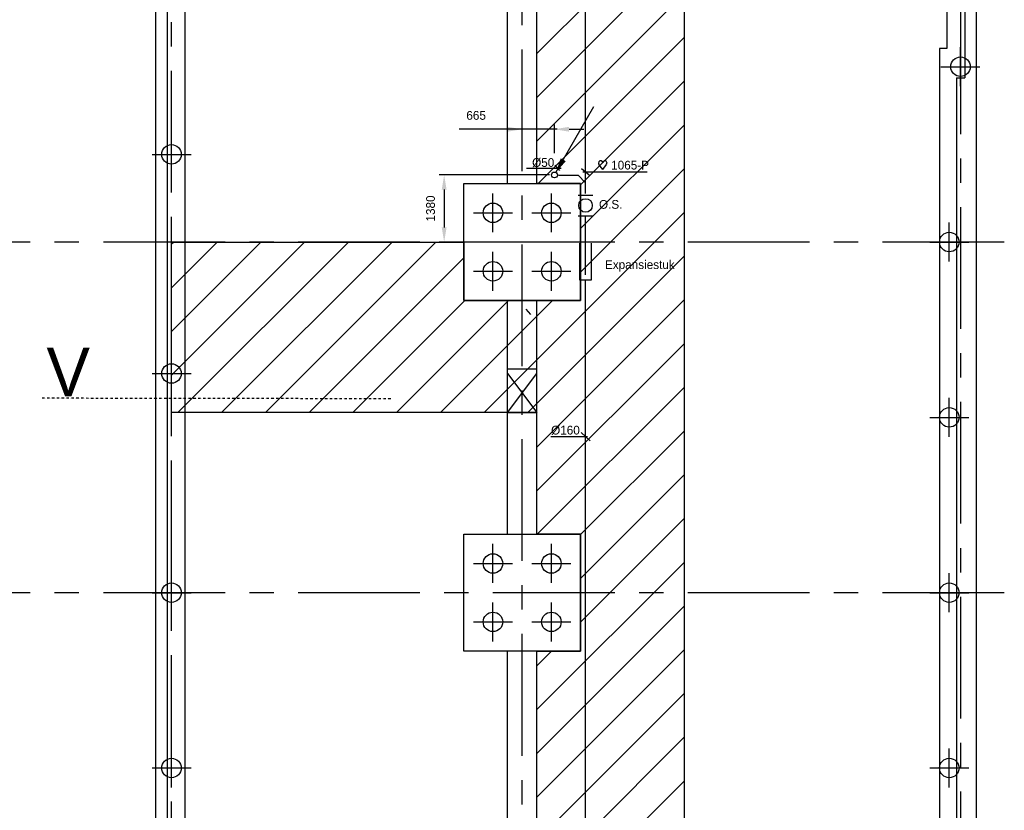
# Model space of a CAD drawing. Extents: x 9010 to 343255, y 15280 to 659207.
# Tile 6 of 76: x 29735 to 49953, y 32159 to 48394. Entities that reach past the tile are written whole.
import ezdxf

# ---------------------------------------------------------------- set-up
doc = ezdxf.new("R2010")
doc.units = 0
doc.header["$LTSCALE"] = 100
for name, pattern in [('2322121', [2000, 1000, 1000]), ('CENTER2', [11.25, 7.5, -1.25, 1.25, -1.25]), ('CENTER4', [5, 3.125, -0.625, 0.625, -0.625]), ('CENTERX2', [40, 25, -5, 5, -5]), ('DASHDOT', [1, 0.5, -0.25, 0, -0.25])]:
    doc.linetypes.add(name, pattern=pattern)
doc.layers.get('0').update_dxf_attribs({"linetype": 'CONTINUOUS'})
doc.layers.get('DEFPOINTS').update_dxf_attribs({"linetype": 'CONTINUOUS'})
for name, color, linetype in [('21', 11, 'CONTINUOUS'), ('BOUW', 8, 'CONTINUOUS'), ('PAAL_CONT', 1, 'CONTINUOUS'), ('PAAL_HART', 7, 'CONTINUOUS'), ('PAAL_TEKST', 2, 'CONTINUOUS'), ('STRAMIEN', 1, 'CENTER2'), ('WL524---', 4, 'CONTINUOUS'), ('WL561---', 4, 'CONTINUOUS'), ('WL5627--', 4, 'CONTINUOUS'), ('WL570---', 3, 'CONTINUOUS'), ('WL570---_HARTLIJN', 7, 'CONTINUOUS'), ('WL570---_TOEVOER', 3, 'CONTINUOUS'), ('WL740---', 4, 'CONTINUOUS'), ('WM521---', 1, 'CONTINUOUS')]:
    doc.layers.add(name, color=color, linetype=linetype)
doc.styles.add('5MM', font='STRUCT01.shx', dxfattribs={"height": 1000})
doc.styles.add('BURO-018', font='BUROFONT.shx', dxfattribs={"height": 180})
doc.styles.add('VAR', font='STRUCT01.shx')
doc.dimstyles.new('CEES', dxfattribs={"dimscale": 100, "dimtxt": 3, "dimasz": 3, "dimexe": 1, "dimexo": 1, "dimgap": 1.5, "dimtad": 0, "dimdec": 0, "dimzin": 0, "dimtxsty": 'BURO-018', "dimcen": -3, "dimdle": 1.25, "dimclrd": 1, "dimclre": 1, "dimclrt": 1, "dimazin": 3, "dimtfac": 0.75, "dimtdec": 0, "dimtofl": 0, "dimtmove": 0, "dimatfit": 3, "dimtvp": 1.5, "dimtolj": 1, "dimtzin": 0})

# ---------------------------------------------------------------- blocks, each defined once
blk = doc.blocks.new('K-PAAL8')
at = {"layer": 'PAAL_CONT'}
blk.add_circle((0, 0), 0.5, dxfattribs=at)
at = {"layer": 'PAAL_HART'}
for p, q in [((0, -1), (0, 1)), ((-1, 0), (1, 0))]:
    blk.add_line(p, q, dxfattribs=at)
at = {"layer": 'PAAL_TEKST', "style": 'VAR', "flags": 1}
for tag, p in [('AFHAKHOOGTE', (0.402, 0.516)), ('INHEINIVO', (0.402, 0.201)), ('LENGTE', (0.402, -0.114)), ('NUMMER', (0.402, -0.429))]:
    blk.add_attdef(tag, p, '', height=0.2, dxfattribs=at)
blk = doc.blocks.new('LDV3121')
at = {"color": 0, "linetype": 'CONTINUOUS'}
blk.add_line((0.25, 0.43), (6.75, 11.69), dxfattribs=at)
blk.add_lwpolyline([(0.25, 0.43, 0, 1, 0), (1.5, 2.6, 1, 1, 0)], format="xyseb", dxfattribs=at)
blk.add_circle((0, 0), 0.5, dxfattribs=at)
blk = doc.blocks.new('HART')
at = {"color": 1}
for q in [(-40, 52), (40, 52)]:
    blk.add_line((0, 0), q, dxfattribs=at)
for centre, start, end in [((-22, 66), 0, 217.1867), ((22, 66), 322.8133, 180)]:
    blk.add_arc(centre, 22.1, start, end, dxfattribs=at)
blk = doc.blocks.new('HARTJE')
at = {"layer": 'WL570---'}
blk.add_blockref('HART', (141, 94), dxfattribs=at)
blk = doc.blocks.new('*D86')
at = {"color": 1, "linetype": 'BYBLOCK'}
for p, q in [((40616, 45206), (38351, 45206)), ((38451, 44906), (38451, 44128)), ((40616, 43828), (38351, 43828))]:
    blk.add_line(p, q, dxfattribs=at)
for points in [[(38401, 44906), (38501, 44906), (38451, 45206)], [(38401, 44128), (38501, 44128), (38451, 43828)]]:
    blk.add_solid(points, dxfattribs=at)
at = {"layer": 'DEFPOINTS', "color": 0, "linetype": 'BYBLOCK'}
for p in [(40716, 45206), (38451, 43828), (40716, 43828)]:
    blk.add_point(p, dxfattribs=at)
at = {"color": 1, "linetype": 'BYBLOCK', "insert": (38172, 44517), "char_height": 180, "attachment_point": 5, "rotation": 90, "style": 'BURO-018'}
blk.add_mtext('\\A1;1380', dxfattribs=at)
blk = doc.blocks.new('A$C05B9756D')
at = {"color": 2, "linetype": 'CONTINUOUS'}
for p, q in [((0, 214), (150, 214)), ((0, 0), (150, 0))]:
    blk.add_line(p, q, dxfattribs=at)
at = {"layer": 'WL740---', "color": 2}
blk.add_circle((75, 107), 69.6, dxfattribs=at)
at = {"layer": 'WL740---', "color": 1, "style": 'BURO-018'}
blk.add_text('O.S.', height=90, dxfattribs=at).set_placement((213, 73))
blk = doc.blocks.new('3048403')
at = {"color": 0, "linetype": 'CONTINUOUS'}
for p, q in [((-6, 0), (-3.25, 0)), ((-3.25, 1.25), (-3.25, -1.25)), ((4.25, 1.25), (-3.25, 1.25)), ((-2.25, 0), (6, 0)), ((-3.25, -1.25), (4.25, -1.25))]:
    blk.add_line(p, q, dxfattribs=at)
at = {"color": 0, "linetype": 'CONTINUOUS', "style": 'BURO-018', "flags": 1}
blk.add_attdef('CV_MATCODE', (0, 0), '', height=1.8, dxfattribs=at)

msp = doc.modelspace()

# ---------------------------------------------------------------- hatches: boundary and pattern name
at = {"layer": 'BOUW', "linetype": 'CONTINUOUS'}
h = msp.add_hatch(dxfattribs=at)
h.set_pattern_fill('ANSI31', color=256, scale=200, style=0)
h.set_pattern_definition([(45, (32852.9, 25827.6), (-449.013, 449.013), [])])
h.paths.add_polyline_path([(41252.9, 74427.6), (41252.9, 75627.6), (40352.9, 75627.6), (40352.9, 79437.6), (42062.9, 79437.6), (42062.9, 91697.6), (48922.9, 91697.6), (48922.9, 74647.5), (48772.9, 74647.5), (48772.9, 72827.6), (43552.9, 72827.6), (43552.9, 68527.6), (49372.9, 68527.6), (49372.9, 58807.6), (43377.9, 58807.6), (43377.9, 26267.6), (40352.9, 26267.6), (40352.9, 35427.6), (41252.9, 35427.6), (41252.9, 37827.6), (40352.9, 37827.6), (40352.9, 40327.6), (32852.9, 40327.6), (32852.9, 43827.6), (38852.9, 43827.6), (38852.2, 42627.6), (41252.9, 42627.6), (41252.9, 43827.6), (41252.9, 45027.6), (40352.9, 45027.6), (40352.9, 54727.6), (32852.9, 54727.6), (32852.9, 74427.6), (38852.9, 74427.6), (32852.9, 74427.6), (38852.9, 74427.6), (38852.9, 73227.6), (41252.9, 73227.6)])

# ---------------------------------------------------------------- linework, layer by layer
at = {"color": 1, "linetype": 'BYBLOCK'}
for p, q in [((40052.9, 45913), (40052.9, 47178.7)), ((40773.5, 46143.6), (38762.2, 46143.6)), ((40715.9, 45650.6), (40715.9, 46243.6)), ((40715.9, 45913), (40715.9, 46154.4)), ((41015.9, 46143.6), (41315.9, 46143.6)), ((32852.9, 41987.4), (32852.9, 44220.8))]:
    msp.add_line(p, q, dxfattribs=at)
for points in [[(39752.9, 46193.6), (39752.9, 46093.6), (40052.9, 46143.6)], [(41015.9, 46193.6), (41015.9, 46093.6), (40715.9, 46143.6)]]:
    msp.add_solid(points, dxfattribs=at)
at = {"layer": '21', "linetype": 'DASHDOT'}
msp.add_line((37353.6, 40608.6), (30175.5, 40619.9), dxfattribs=at)
at = {"layer": 'BOUW', "linetype": 'CONTINUOUS'}
for p, q in [((39752.9, 45027.6), (39752.9, 73227.6)), ((40352.9, 45027.6), (40352.9, 73227.6)), ((48772.9, 61077.6), (48772.9, 47802.6)), ((49142.9, 58427.6), (49142.9, 47202.6)), ((49372.9, 58227.6), (49372.9, 25507.6)), ((32532.9, 25507.6), (32532.9, 58137.6)), ((32762.9, 54864.6), (32762.9, 25737.6)), ((33132.9, 26107.6), (33132.9, 54324.6)), ((48622.9, 47802.6), (48622.9, 26257.4)), ((48772.9, 47802.6), (48622.9, 47802.6)), ((48972.9, 47202.6), (48972.9, 25907.6)), ((48972.9, 47202.6), (49142.9, 47202.6)), ((38852.9, 45027.6), (41252.9, 45027.6)), ((38852.9, 42627.6), (38852.9, 45027.6)), ((41252.9, 45027.6), (41252.9, 42627.6)), ((41252.9, 42627.6), (38852.9, 42627.6)), ((39752.9, 37827.6), (39752.9, 42627.6)), ((40352.9, 37827.6), (40352.9, 42627.6)), ((39752.9, 41227.6), (40352.9, 41227.6)), ((39752.9, 41130.5), (40352.9, 40330.5)), ((39752.9, 40330.5), (40352.9, 41130.5)), ((39752.9, 40330.5), (40352.9, 40330.5)), ((38852.9, 37827.6), (41252.9, 37827.6)), ((38852.9, 35427.6), (38852.9, 37827.6)), ((41252.9, 37827.6), (41252.9, 35427.6)), ((49372.9, 36167.4), (49372.9, 25507.6)), ((41252.9, 35427.6), (38852.9, 35427.6)), ((39752.9, 26117.6), (39752.9, 35427.6)), ((40352.9, 26267.6), (40352.9, 35427.6))]:
    msp.add_line(p, q, dxfattribs=at)
msp.add_lwpolyline([(43377.9, 58807.6), (43377.9, 26267.6), (40352.9, 26267.6), (40352.9, 35427.6), (41252.9, 35427.6), (41252.9, 37827.6), (40352.9, 37827.6), (40352.9, 40327.6), (32852.9, 40327.6), (32852.9, 43827.6), (38852.9, 43827.6), (38852.2, 42627.6), (41252.9, 42627.6), (41252.9, 43827.6), (41252.9, 45027.6), (40352.9, 45027.6), (40352.9, 54727.6)], dxfattribs=at)
at = {"layer": 'DEFPOINTS', "color": 0, "linetype": 'BYBLOCK'}
for p in [(40052.9, 46143.6), (40052.9, 45813), (40715.9, 45813), (32852.9, 44120.8), (32852.9, 41887.4), (33923.6, 41887.4)]:
    msp.add_point(p, dxfattribs=at)
at = {"layer": 'STRAMIEN', "linetype": 'CENTERX2'}
for p, q in [((32852.9, 24842.3), (32852.9, 94441.5)), ((49052.9, 92544.9), (49052.9, 25179.1)), ((49952.9, 43827.6), (18284.6, 43827.6)), ((49952.9, 36627.6), (18284.6, 36627.6))]:
    msp.add_line(p, q, dxfattribs=at)
msp.add_lwpolyline([(40052.9, 25280.7), (40052.9, 94441.5)], dxfattribs=at)
at = {"layer": 'WL524---', "color": 4, "linetype": '2322121'}
for p, q in [((41352.8, 44824.1), (41352.8, 64692.8)), ((41352.8, 43879), (41352.8, 44366.8)), ((41352.8, 25590), (41352.8, 42879))]:
    msp.add_line(p, q, dxfattribs=at)
at = {"layer": 'WL524---', "linetype": '2322121'}
for p, q in [((40796.4, 45197.8), (41200.1, 45197.8)), ((41200.1, 45197.8), (41352.8, 45045))]:
    msp.add_line(p, q, dxfattribs=at)
at = {"layer": 'WL570---_HARTLIJN', "color": 1, "linetype": 'CONTINUOUS'}
for p, q in [((40851.6, 45334.7), (40141.4, 45334.7)), ((40722.4, 45406.8), (40821.6, 45295.3)), ((40127.8, 42448), (40227, 42336.5)), ((41267, 39918), (41451.6, 39747.3)), ((41394.9, 39828), (40642.9, 39828.5))]:
    msp.add_line(p, q, dxfattribs=at)
at = {"layer": 'WM521---'}
for p, q in [((41272.2, 45337.8), (41428.9, 45207.3)), ((41298.3, 45272.6), (42617, 45272.6))]:
    msp.add_line(p, q, dxfattribs=at)

# ---------------------------------------------------------------- block references
at = {"layer": 'BOUW', "linetype": 'CONTINUOUS', "xscale": 400, "yscale": 400, "zscale": 400}
for p in [(49052.9, 47427.6), (32852.9, 45627.6), (39452.9, 44427.6), (40652.9, 44427.6), (48822.9, 43827.6), (39452.9, 43227.6), (40652.9, 43227.6), (32852.9, 41127.6), (48822.9, 40227.6), (39452.9, 37227.6), (40652.9, 37227.6), (32852.9, 36627.6), (48822.9, 36627.6), (39452.9, 36027.6), (40652.9, 36027.6), (32852.9, 33027.6), (48822.9, 33027.6)]:
    msp.add_blockref('K-PAAL8', p, dxfattribs=at)
at = {"layer": 'WL524---', "color": 2, "xscale": 120, "yscale": 120, "zscale": 120}
msp.add_blockref('LDV3121', (40715.9, 45205.6), dxfattribs=at)
at = {"layer": 'WL524---', "xscale": 100, "yscale": 100, "zscale": 100, "rotation": 90}
msp.add_blockref('3048403', (41352.8, 43379), dxfattribs=at)
at = {"layer": 'WL5627--', "color": 1, "xscale": 2, "yscale": 2, "zscale": 2}
msp.add_blockref('A$C05B9756D', (41204.4, 44365.1), dxfattribs=at)
at = {"layer": 'WL570---_TOEVOER', "xscale": 2, "yscale": 2, "zscale": 2}
msp.add_blockref('HARTJE', (41425.7, 45131.5), dxfattribs=at)

# ---------------------------------------------------------------- texts
at = {"color": 1, "linetype": 'BYBLOCK', "insert": (39107.6, 46427.4), "char_height": 180, "attachment_point": 5, "style": 'BURO-018'}
msp.add_mtext('665', dxfattribs=at)
at = {"layer": '21', "style": '5MM'}
msp.add_text('V', height=1000, dxfattribs=at).set_placement((30285.9, 40657.1))
at = {"layer": 'WL561---', "color": 1, "style": 'BURO-018'}
msp.add_text('Expansiestuk', height=180, dxfattribs=at).set_placement((41753.4, 43274.3))
at = {"layer": 'WL570---_HARTLIJN', "color": 1, "linetype": 'CENTER4', "style": 'BURO-018'}
for s, p in [('%%c50', (40257.3, 45370.9)), ('%%c160', (40647.2, 39875.3))]:
    msp.add_text(s, height=180, dxfattribs=at).set_placement(p)
at = {"layer": 'WL570---_TOEVOER', "color": 1, "style": 'BURO-018'}
msp.add_text('1065-P', height=180, dxfattribs=at).set_placement((41880.6, 45316.9))

# ---------------------------------------------------------------- dimensions: what is measured, and where the dimension line sits
at = {"layer": 'WL5627--'}
dim = msp.add_linear_dim(base=(38451.2, 43827.6), p1=(40715.9, 45205.6), p2=(40715.9, 43827.6), angle=90, text='1380', dimstyle='CEES', dxfattribs=at)
dim.commit()
dim.dimension.update_dxf_attribs({"geometry": '*D86', "text_midpoint": (38171.9, 44516.6)})

doc.saveas('drawing.dxf')
